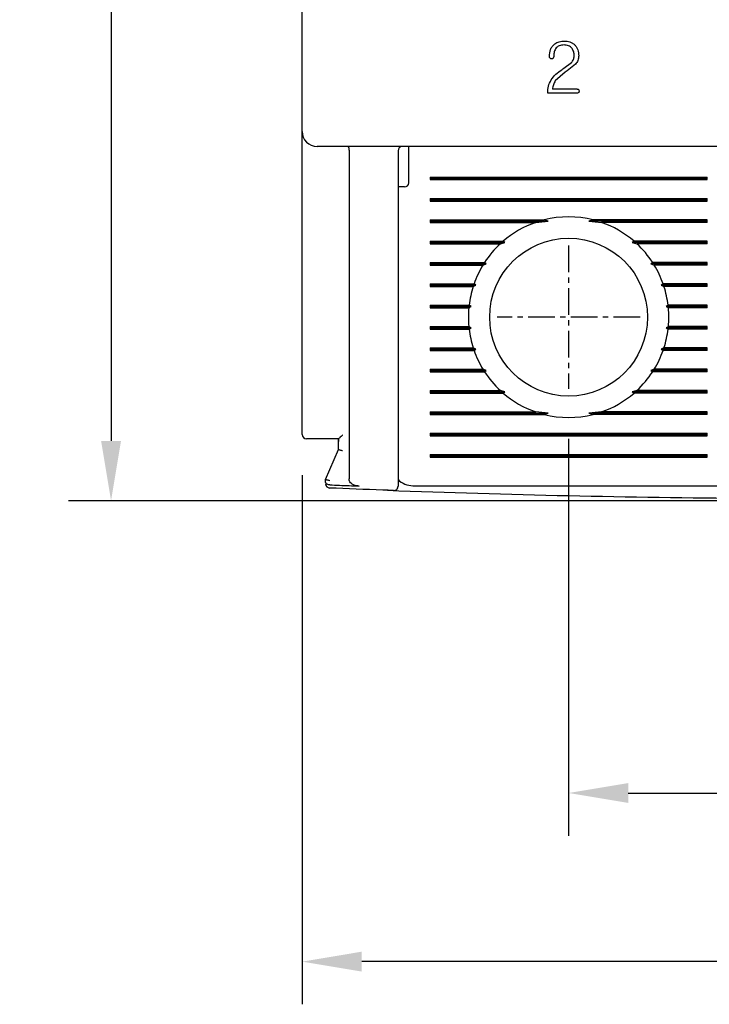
# Model space of a CAD drawing. Extents: x -235 to 1048, y -1897 to 585.
# Tile 3 of 23: x 241 to 273, y 333 to 379. Entities that reach past the tile are written whole.
import ezdxf

# ---------------------------------------------------------------- set-up
doc = ezdxf.new("R2010")
doc.units = 0
doc.header["$MEASUREMENT"] = 0
doc.linetypes.add('CENTER', pattern=[2, 1.25, -0.25, 0.25, -0.25])
doc.layers.get('0').update_dxf_attribs({"linetype": 'CONTINUOUS'})
doc.layers.add('cen', color=1, linetype='CENTER')
doc.layers.add('di', color=3, linetype='CONTINUOUS')
doc.styles.add('KIM', font='ROMANS.shx', dxfattribs={"height": 5, "bigfont": 'GSG1.shx'})
doc.styles.get("Standard").update_dxf_attribs({"font": 'romans.shx', "height": 2, "bigfont": 'hgs.shx'})
doc.dimstyles.new('STANDARD$0', dxfattribs={"dimtxt": 5, "dimasz": 5, "dimexe": 1, "dimexo": 2, "dimgap": 2, "dimtad": 1, "dimdec": 4, "dimzin": 12, "dimdsep": 46, "dimtxsty": 'KIM', "dimcen": -1, "dimdle": 0.1, "dimadec": 0, "dimazin": 0, "dimtfac": 1, "dimtdec": 4, "dimtmove": 0, "dimatfit": 3, "dimfxl": 0, "dimtolj": 1, "dimtzin": 0, "dimarcsym": 0})

# ---------------------------------------------------------------- blocks, each defined once
blk = doc.blocks.new('*D592')
at = {"layer": 'di'}
for p, q in [((253.973, 357.359), (253.973, 332.559)), ((303.973, 357.259), (303.973, 332.559)), ((301.173, 334.559), (256.773, 334.559))]:
    blk.add_line(p, q, dxfattribs=at)
for points in [[(256.773, 335.026), (256.773, 334.093), (253.973, 334.559)], [(301.173, 335.026), (301.173, 334.093), (303.973, 334.559)]]:
    blk.add_solid(points, dxfattribs=at)
at = {"layer": 'di', "insert": (278.974, 337.559), "char_height": 2, "attachment_point": 5}
blk.add_mtext('\\A1;50', dxfattribs=at)
blk = doc.blocks.new('*D593')
at = {"layer": 'di'}
for p, q in [((266.473, 359.059), (266.473, 340.461)), ((291.473, 359.059), (291.473, 340.461)), ((269.273, 342.461), (288.673, 342.461))]:
    blk.add_line(p, q, dxfattribs=at)
for points in [[(269.273, 342.928), (269.273, 341.995), (266.473, 342.461)], [(288.673, 342.928), (288.673, 341.995), (291.473, 342.461)]]:
    blk.add_solid(points, dxfattribs=at)
at = {"layer": 'di', "insert": (279.108, 345.461), "char_height": 2, "attachment_point": 5}
blk.add_mtext('\\A1;25', dxfattribs=at)
blk = doc.blocks.new('*D594')
at = {"layer": 'di'}
for p, q in [((252.773, 454.759), (243.011, 454.759)), ((245.011, 451.959), (245.011, 358.959)), ((276.973, 356.159), (243.011, 356.159))]:
    blk.add_line(p, q, dxfattribs=at)
for points in [[(244.544, 451.959), (245.478, 451.959), (245.011, 454.759)], [(244.544, 358.959), (245.478, 358.959), (245.011, 356.159)]]:
    blk.add_solid(points, dxfattribs=at)
at = {"layer": 'di', "insert": (242.011, 405.859), "char_height": 2, "attachment_point": 5, "rotation": 90}
blk.add_mtext('\\A1;98.5', dxfattribs=at)

msp = doc.modelspace()

# ---------------------------------------------------------------- linework, layer by layer
for p, q in [((253.973, 373.459), (253.973, 436.059)), ((266.254, 376.423), (266.608, 376.688)), ((266.798, 376.608), (266.405, 376.308)), ((266.317, 376.246), (265.849, 375.832)), ((266.878, 375.259), (265.497, 375.259)), ((266.881, 375.444), (265.713, 375.444)), ((253.973, 372.632), (253.973, 373.459)), ((253.973, 359.259), (253.973, 372.632)), ((303.273, 372.759), (254.673, 372.759)), ((256.173, 372.573), (256.173, 372.575)), ((256.173, 372.573), (256.173, 357.179)), ((258.473, 372.559), (258.473, 357.717)), ((258.973, 372.359), (258.973, 372.759)), ((258.973, 371.059), (258.973, 372.359)), ((259.973, 371.317), (272.973, 371.317)), ((259.973, 371.317), (259.973, 371.201)), ((259.973, 371.259), (272.973, 371.259)), ((259.973, 371.201), (272.973, 371.201)), ((272.973, 371.201), (272.973, 371.317)), ((258.773, 370.859), (258.473, 370.859)), ((259.973, 370.317), (272.973, 370.317)), ((259.973, 370.317), (259.973, 370.201)), ((259.973, 370.259), (272.973, 370.259)), ((259.973, 370.201), (272.973, 370.201)), ((272.973, 370.201), (272.973, 370.317)), ((259.973, 369.317), (265.326, 369.317)), ((259.973, 369.317), (259.973, 369.201)), ((259.973, 369.259), (265.519, 369.259)), ((259.973, 369.201), (264.938, 369.201)), ((264.938, 369.201), (265.519, 369.259)), ((265.519, 369.259), (265.326, 369.317)), ((267.621, 369.317), (267.427, 369.259)), ((267.427, 369.259), (268.008, 369.201)), ((272.973, 369.259), (267.427, 369.259)), ((272.973, 369.317), (267.621, 369.317)), ((272.973, 369.201), (268.008, 369.201)), ((272.973, 369.201), (272.973, 369.317)), ((259.973, 368.317), (263.402, 368.317)), ((259.973, 368.317), (259.973, 368.201)), ((259.973, 368.259), (263.488, 368.259)), ((259.973, 368.201), (263.273, 368.201)), ((263.273, 368.201), (263.488, 368.259)), ((263.488, 368.259), (263.402, 368.317)), ((269.545, 368.317), (269.458, 368.259)), ((269.458, 368.259), (269.673, 368.201)), ((272.973, 368.259), (269.458, 368.259)), ((272.973, 368.317), (269.545, 368.317)), ((272.973, 368.201), (269.673, 368.201)), ((272.973, 368.201), (272.973, 368.317)), ((259.973, 367.317), (262.53, 367.317)), ((259.973, 367.317), (259.973, 367.201)), ((259.973, 367.259), (262.612, 367.259)), ((262.458, 367.201), (262.612, 367.259)), ((262.612, 367.259), (262.53, 367.317)), ((270.416, 367.317), (270.335, 367.259)), ((270.335, 367.259), (270.489, 367.201)), ((272.973, 367.259), (270.335, 367.259)), ((272.973, 367.317), (270.416, 367.317)), ((272.973, 367.201), (272.973, 367.317)), ((259.973, 367.201), (262.458, 367.201)), ((272.973, 367.201), (270.489, 367.201)), ((259.973, 366.317), (262.039, 366.317)), ((259.973, 366.317), (259.973, 366.201)), ((259.973, 366.259), (262.125, 366.259)), ((259.973, 366.201), (262, 366.201)), ((262, 366.201), (262.125, 366.259)), ((262.125, 366.259), (262.039, 366.317)), ((270.908, 366.317), (270.822, 366.259)), ((270.822, 366.259), (270.947, 366.201)), ((272.973, 366.259), (270.822, 366.259)), ((272.973, 366.317), (270.908, 366.317)), ((272.973, 366.201), (270.947, 366.201)), ((272.973, 366.201), (272.973, 366.317)), ((259.973, 365.317), (261.807, 365.317)), ((259.973, 365.317), (259.973, 365.201)), ((259.973, 365.259), (261.901, 365.259)), ((259.973, 365.201), (261.794, 365.201)), ((261.794, 365.201), (261.901, 365.259)), ((261.901, 365.259), (261.807, 365.317)), ((271.14, 365.317), (271.046, 365.259)), ((271.046, 365.259), (271.152, 365.201)), ((272.973, 365.259), (271.046, 365.259)), ((272.973, 365.317), (271.14, 365.317)), ((272.973, 365.201), (271.152, 365.201)), ((272.973, 365.201), (272.973, 365.317)), ((259.973, 364.317), (261.794, 364.317)), ((259.973, 364.317), (259.973, 364.201)), ((259.973, 364.259), (261.901, 364.259)), ((259.973, 364.201), (261.807, 364.201)), ((261.901, 364.259), (261.794, 364.317)), ((261.807, 364.201), (261.901, 364.259)), ((271.152, 364.317), (271.046, 364.259)), ((271.046, 364.259), (271.14, 364.201)), ((272.973, 364.259), (271.046, 364.259)), ((272.973, 364.201), (271.14, 364.201)), ((272.973, 364.317), (271.152, 364.317)), ((272.973, 364.201), (272.973, 364.317)), ((259.973, 363.317), (262, 363.317)), ((259.973, 363.317), (259.973, 363.201)), ((259.973, 363.259), (262.125, 363.259)), ((259.973, 363.201), (262.039, 363.201)), ((262.125, 363.259), (262, 363.317)), ((262.039, 363.201), (262.125, 363.259)), ((270.947, 363.317), (270.822, 363.259)), ((270.822, 363.259), (270.908, 363.201)), ((272.973, 363.259), (270.822, 363.259)), ((272.973, 363.201), (270.908, 363.201)), ((272.973, 363.317), (270.947, 363.317)), ((272.973, 363.201), (272.973, 363.317)), ((259.973, 362.317), (262.458, 362.317)), ((259.973, 362.317), (259.973, 362.201)), ((259.973, 362.259), (262.612, 362.259)), ((259.973, 362.201), (262.53, 362.201)), ((262.612, 362.259), (262.458, 362.317)), ((262.53, 362.201), (262.612, 362.259)), ((270.489, 362.317), (270.335, 362.259)), ((270.335, 362.259), (270.416, 362.201)), ((272.973, 362.259), (270.335, 362.259)), ((272.973, 362.201), (270.416, 362.201)), ((272.973, 362.317), (270.489, 362.317)), ((272.973, 362.201), (272.973, 362.317)), ((259.973, 361.317), (263.273, 361.317)), ((259.973, 361.317), (259.973, 361.201)), ((259.973, 361.259), (263.488, 361.259)), ((263.488, 361.259), (263.273, 361.317)), ((263.402, 361.201), (263.488, 361.259)), ((269.673, 361.317), (269.458, 361.259)), ((269.458, 361.259), (269.545, 361.201)), ((272.973, 361.259), (269.458, 361.259)), ((272.973, 361.317), (269.673, 361.317)), ((272.973, 361.201), (272.973, 361.317)), ((259.973, 361.201), (263.402, 361.201)), ((272.973, 361.201), (269.545, 361.201)), ((259.973, 360.317), (264.938, 360.317)), ((259.973, 360.317), (259.973, 360.201)), ((259.973, 360.259), (265.519, 360.259)), ((259.973, 360.201), (265.326, 360.201)), ((265.519, 360.259), (264.938, 360.317)), ((265.326, 360.201), (265.519, 360.259)), ((268.008, 360.317), (267.427, 360.259)), ((267.427, 360.259), (267.621, 360.201)), ((272.973, 360.259), (267.427, 360.259)), ((272.973, 360.201), (267.621, 360.201)), ((272.973, 360.317), (268.008, 360.317)), ((272.973, 360.201), (272.973, 360.317)), ((255.675, 359.059), (254.673, 359.059)), ((255.673, 358.926), (255.673, 359.059)), ((259.973, 359.317), (272.973, 359.317)), ((259.973, 359.317), (259.973, 359.201)), ((259.973, 359.259), (272.973, 359.259)), ((259.973, 359.201), (272.973, 359.201)), ((272.973, 359.201), (272.973, 359.317)), ((255.073, 357.159), (255.673, 358.559)), ((255.673, 358.559), (255.673, 358.926)), ((255.673, 358.559), (255.673, 358.559)), ((259.973, 358.317), (272.973, 358.317)), ((259.973, 358.317), (259.973, 358.201)), ((259.973, 358.259), (272.973, 358.259)), ((259.973, 358.201), (272.973, 358.201)), ((272.973, 358.201), (272.973, 358.317)), ((255.073, 357.159), (255.073, 357.159)), ((255.073, 357.032), (255.073, 357.159)), ((255.273, 356.9), (255.266, 356.9)), ((259.173, 356.859), (273.773, 356.859))]:
    msp.add_line(p, q)
at = {"flags": 128}
for points in [[(266.15, 376.352), (266.208, 376.392), (266.254, 376.423)], [(266.405, 376.308), (266.356, 376.273), (266.317, 376.246)]]:
    msp.add_lwpolyline(points, dxfattribs=at)
msp.add_circle((266.473, 364.759), 3.7)
for centre, radius, start, end in [((254.673, 373.459), 0.7, 180, 270), ((258.673, 372.559), 0.2, 90, 180), ((258.773, 371.059), 0.2, 270, 0), ((266.473, 364.759), 4.7, 109.0625, 130.8026), ((266.473, 364.759), 4.7, 75.8668, 104.1332), ((266.473, 364.759), 4.7, 49.1974, 70.9375), ((266.473, 364.759), 4.7, 132.9123, 147.0301), ((266.473, 364.759), 4.7, 32.9699, 47.0877), ((266.473, 364.759), 4.7, 148.6925, 160.6442), ((266.473, 364.759), 4.7, 19.3558, 31.3075), ((266.473, 364.759), 4.7, 162.1296, 173.1848), ((266.473, 364.759), 4.7, 6.8152, 17.8704), ((266.473, 364.759), 4.7, 174.6005, 185.3995), ((266.473, 364.759), 4.7, 354.6005, 5.3995), ((266.473, 364.759), 4.7, 186.8152, 197.8704), ((266.473, 364.759), 4.7, 342.1296, 353.1848), ((266.473, 364.759), 4.7, 199.3558, 211.3075), ((266.473, 364.759), 4.7, 328.6925, 340.6442), ((266.473, 364.759), 4.7, 212.9699, 227.0877), ((266.473, 364.759), 4.7, 312.9123, 327.0301), ((266.473, 364.759), 4.7, 229.1974, 250.9375), ((266.473, 364.759), 4.7, 289.0625, 310.8026), ((266.473, 364.759), 4.7, 255.8668, 284.1332), ((254.173, 359.259), 0.2, 180, 270), ((259.173, 357.859), 1, 225.4794, 270), ((255.273, 356.951), 0.2, 180, 267.6223), ((278.973, 927.719), 571.46, 267.89402, 269.59895), ((258.273, 356.834), 0.2, 267.9234, 0)]:
    msp.add_arc(centre, radius, start, end)
for points, knots in [([(265.573, 376.973), (265.58, 377.084), (265.592, 377.251), (265.696, 377.452), (265.779, 377.526), (265.82, 377.563)], [0, 0, 0, 0, 0.500313, 0.749417, 1, 1, 1, 1]), ([(265.82, 377.563), (265.89, 377.604), (266.029, 377.686), (266.191, 377.693), (266.272, 377.697)], [0, 0, 0, 0, 0.4992232, 1, 1, 1, 1]), ([(266.261, 377.512), (266.183, 377.507), (266.066, 377.499), (265.926, 377.423), (265.878, 377.361), (265.854, 377.33)], [0, 0, 0, 0, 0.498802, 0.748162, 1, 1, 1, 1]), ([(266.635, 377.354), (266.612, 377.38), (266.565, 377.433), (266.438, 377.5), (266.331, 377.507), (266.261, 377.512)], [0, 0, 0, 0, 0.250037, 0.500001, 1, 1, 1, 1]), ([(266.272, 377.697), (266.36, 377.691), (266.492, 377.681), (266.654, 377.607), (266.722, 377.551), (266.756, 377.523)], [0, 0, 0, 0, 0.499158, 0.74819, 1, 1, 1, 1]), ([(266.756, 377.523), (266.787, 377.487), (266.849, 377.416), (266.931, 377.243), (266.941, 377.101), (266.947, 377.006)], [0, 0, 0, 0, 0.250138, 0.499513, 1, 1, 1, 1]), ([(265.602, 376.886), (265.593, 376.899), (265.575, 376.925), (265.574, 376.957), (265.573, 376.973)], [0, 0, 0, 0, 0.4992242, 1, 1, 1, 1]), ([(265.774, 376.961), (265.773, 376.955), (265.772, 376.941), (265.764, 376.915), (265.751, 376.9), (265.742, 376.889)], [0, 0, 0, 0, 0.250161, 0.499197, 1, 1, 1, 1]), ([(265.854, 377.33), (265.828, 377.271), (265.777, 377.154), (265.775, 377.026), (265.774, 376.961)], [0, 0, 0, 0, 0.498971, 1, 1, 1, 1]), ([(266.608, 376.688), (266.644, 376.734), (266.717, 376.826), (266.726, 376.943), (266.731, 377.001)], [0, 0, 0, 0, 0.500103, 1, 1, 1, 1]), ([(266.731, 377.001), (266.729, 377.065), (266.726, 377.19), (266.665, 377.3), (266.635, 377.354)], [0, 0, 0, 0, 0.5033499, 1, 1, 1, 1]), ([(266.947, 377.006), (266.942, 376.932), (266.93, 376.785), (266.842, 376.667), (266.798, 376.608)], [0, 0, 0, 0, 0.5001451, 1, 1, 1, 1]), ([(265.674, 376.864), (265.661, 376.864), (265.634, 376.865), (265.613, 376.879), (265.602, 376.886)], [0, 0, 0, 0, 0.501176, 1, 1, 1, 1]), ([(265.742, 376.889), (265.732, 376.882), (265.711, 376.867), (265.686, 376.865), (265.674, 376.864)], [0, 0, 0, 0, 0.499634, 1, 1, 1, 1]), ([(265.653, 375.876), (265.722, 375.969), (265.861, 376.156), (266.054, 376.286), (266.15, 376.352)], [0, 0, 0, 0, 0.499941, 1, 1, 1, 1]), ([(265.497, 375.259), (265.5, 375.368), (265.507, 375.585), (265.604, 375.78), (265.653, 375.876)], [0, 0, 0, 0, 0.5018401, 1, 1, 1, 1]), ([(265.849, 375.832), (265.815, 375.771), (265.746, 375.65), (265.724, 375.513), (265.713, 375.444)], [0, 0, 0, 0, 0.5000673, 1, 1, 1, 1]), ([(266.963, 375.353), (266.962, 375.341), (266.961, 375.323), (266.954, 375.3), (266.944, 375.284), (266.931, 375.272), (266.908, 375.261), (266.89, 375.26), (266.878, 375.259)], [0, 0, 0, 0, 0.24958, 0.374508, 0.499471, 0.624473, 0.749875, 1, 1, 1, 1]), ([(266.881, 375.444), (266.887, 375.444), (266.899, 375.444), (266.916, 375.44), (266.932, 375.432), (266.945, 375.42), (266.954, 375.405), (266.961, 375.382), (266.962, 375.365), (266.963, 375.353)], [0, 0, 0, 0, 0.124954, 0.24914, 0.374578, 0.499513, 0.624454, 0.749729, 1, 1, 1, 1]), ([(256.12, 372.759), (256.12, 372.759), (256.123, 372.759), (256.132, 372.756), (256.146, 372.738), (256.16, 372.696), (256.17, 372.64), (256.172, 372.597), (256.173, 372.575)], [0, 0, 0, 0, 0.013216, 0.11534, 0.344004, 0.565228, 0.782542, 1, 1, 1, 1]), ([(254.673, 359.059), (254.617, 359.059), (254.505, 359.059), (254.356, 359.059), (254.243, 359.059), (254.182, 359.059), (254.176, 359.059), (254.173, 359.059)], [0, 0, 0, 0, 0.212948, 0.425873, 0.63942, 0.854292, 1, 1, 1, 1]), ([(255.674, 359.059), (255.674, 359.015), (255.673, 358.97), (255.673, 358.926), (255.673, 358.926)], [0, 0, 0, 0, 0.989536, 1, 1, 1, 1]), ([(255.873, 359.236), (255.873, 359.236), (255.864, 359.227), (255.827, 359.19), (255.771, 359.137), (255.718, 359.09), (255.686, 359.064), (255.678, 359.061), (255.675, 359.059)], [0, 0, 0, 0, 0.0079014, 0.1063268, 0.4369502, 0.6799018, 0.8394011, 1, 1, 1, 1]), ([(255.873, 358.495), (255.872, 358.495), (255.856, 358.498), (255.818, 358.507), (255.763, 358.521), (255.713, 358.536), (255.68, 358.55), (255.675, 358.556), (255.673, 358.559)], [0, 0, 0, 0, 0.014302, 0.155274, 0.370411, 0.581504, 0.790723, 1, 1, 1, 1]), ([(258.473, 357.717), (258.473, 357.683), (258.473, 357.538), (258.473, 357.294), (258.473, 357.04), (258.473, 356.867), (258.473, 356.845), (258.473, 356.834)], [0, 0, 0, 0, 0.071852, 0.304046, 0.536091, 0.768042, 1, 1, 1, 1]), ([(255.273, 357.094), (255.272, 357.094), (255.256, 357.098), (255.218, 357.106), (255.163, 357.12), (255.113, 357.135), (255.08, 357.149), (255.075, 357.155), (255.073, 357.159)], [0, 0, 0, 0, 0.014307, 0.155251, 0.370395, 0.581489, 0.790705, 1, 1, 1, 1]), ([(256.652, 356.845), (256.569, 356.854), (256.44, 356.869), (256.294, 356.95), (256.216, 357.03), (256.178, 357.109), (256.175, 357.158), (256.173, 357.179)], [0, 0, 0, 0, 0.386445, 0.598057, 0.767357, 0.903062, 1, 1, 1, 1]), ([(255.266, 356.9), (255.246, 356.902), (255.205, 356.905), (255.15, 356.925), (255.107, 356.954), (255.08, 356.99), (255.073, 357.018), (255.073, 357.031), (255.073, 357.032)], [0, 0, 0, 0, 0.188743, 0.377163, 0.574275, 0.792592, 0.990743, 1, 1, 1, 1]), ([(258.266, 356.634), (258.095, 356.641), (257.094, 356.677), (256.094, 356.718), (255.265, 356.751)], [0, 0, 0, 0, 0.171439, 1, 1, 1, 1]), ([(255.273, 356.9), (255.573, 356.888), (256.033, 356.869), (256.492, 356.851), (256.652, 356.845)], [0, 0, 0, 0, 0.6529767, 1, 1, 1, 1])]:
    msp.add_open_spline(points, degree=3, knots=knots)
at = {"layer": 'cen'}
for p, q in [((266.473, 368.114), (266.473, 361.404)), ((269.828, 364.759), (263.118, 364.759))]:
    msp.add_line(p, q, dxfattribs=at)

# ---------------------------------------------------------------- dimensions: what is measured, and where the dimension line sits
at = {"layer": 'di'}
dim = msp.add_linear_dim(base=(245.011, 356.159), p1=(254.773, 454.759), p2=(278.973, 356.159), angle=90, text='98.5', dimstyle='STANDARD$0', override={"dimtxt": 3, "dimasz": 2.8, "dimexe": 2, "dimdec": 2, "dimzin": 8, "dimtxsty": 'Standard', "dimcen": 0, "dimclrd": 256, "dimclre": 256, "dimclrt": 256, "dimadec": 2, "dimazin": 2, "dimtfac": 0.6, "dimtdec": 2, "dimtzin": 8, "dimlwd": 65535, "dimlwe": 65535, "dimarcsym": 1}, dxfattribs=at)
dim.commit()
dim.dimension.update_dxf_attribs({"geometry": '*D594', "text_midpoint": (245.011, 405.859), "dimtype": 160})
for base, p1, p2, picture, middle in [((291.473, 342.461), (266.473, 361.059), (291.473, 361.059), '*D593', (279.108, 342.461)), ((253.973, 334.559), (303.973, 359.259), (253.973, 359.359), '*D592', (278.974, 334.559))]:
    dim = msp.add_linear_dim(base=base, p1=p1, p2=p2, dimstyle='STANDARD$0', override={"dimtxt": 3, "dimasz": 2.8, "dimexe": 2, "dimdec": 2, "dimzin": 8, "dimtxsty": 'Standard', "dimcen": 0, "dimclrd": 256, "dimclre": 256, "dimclrt": 256, "dimadec": 2, "dimazin": 2, "dimtfac": 0.6, "dimtdec": 2, "dimtzin": 8, "dimlwd": 65535, "dimlwe": 65535, "dimarcsym": 1}, dxfattribs=at)
    dim.commit()
    dim.dimension.update_dxf_attribs({"geometry": picture, "text_midpoint": middle, "dimtype": 160})

doc.saveas('drawing.dxf')
